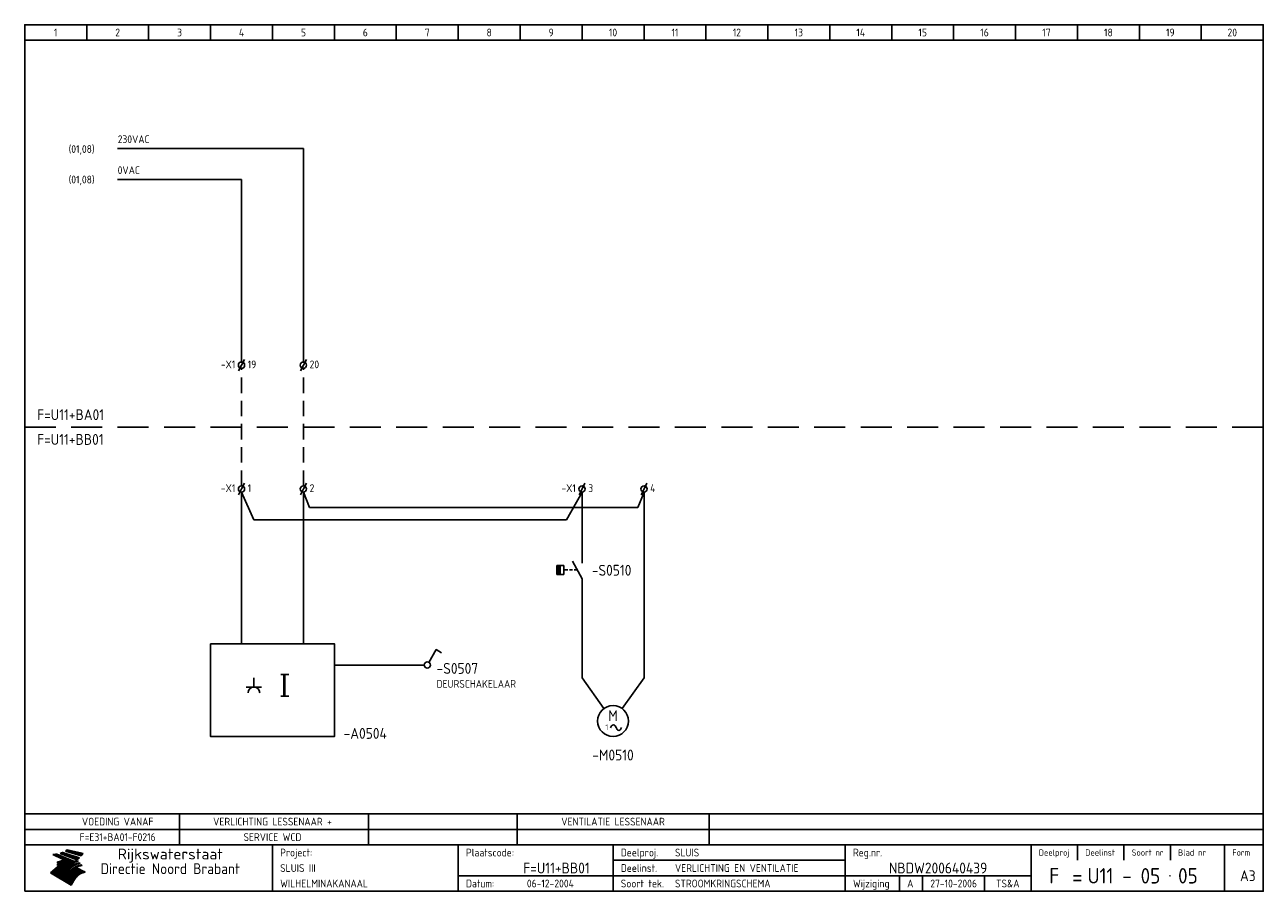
# Model space of a CAD drawing. Extents: x 10 to 410, y 10 to 290.
import ezdxf
from ezdxf.enums import TextEntityAlignment as Align

# ---------------------------------------------------------------- set-up
doc = ezdxf.new("R2010")
doc.units = 0
doc.header["$LTSCALE"] = 10
doc.header["$MEASUREMENT"] = 0
doc.linetypes.add('DASHED', pattern=[0.75, 0.5, -0.25])
doc.layers.get('0').update_dxf_attribs({"linetype": 'CONTINUOUS'})
for name, color, linetype in [('0-25', 7, 'CONTINUOUS'), ('0-35', 2, 'CONTINUOUS'), ('0-50', 3, 'CONTINUOUS'), ('B-25', 7, 'CONTINUOUS'), ('B-35', 2, 'CONTINUOUS'), ('S-25', 7, 'CONTINUOUS')]:
    doc.layers.add(name, color=color, linetype=linetype)
doc.styles.add('ISO', font='iso.shx')
doc.styles.get("Standard").update_dxf_attribs({"font": 'iso.shx'})

# ---------------------------------------------------------------- blocks, each defined once
blk = doc.blocks.new('0033')
at = {"layer": 'S-25'}
for p in [(-0.94, -1.88), (0.94, 1.88)]:
    blk.add_line(p, (0, 0), dxfattribs=at)
blk.add_circle((0, 0), 1, dxfattribs=at)
at = {"layer": 'B-25'}
blk.add_attdef('KT', text='', height=2.5, dxfattribs=at).set_placement((-2, -1), align=Align.RIGHT)
blk.add_attdef('KN1', (2, -1.01), '', height=2.5, dxfattribs=at)
blk = doc.blocks.new('A$C57B5337A')
at = {"layer": 'S-25'}
for p, q in [((6.88, 15), (6.88, 10)), ((6.88, 5), (3.76, 10.63)), ((6.88, 5), (6.88, 0))]:
    blk.add_line(p, q, dxfattribs=at)
at = {"layer": 'B-25'}
for tag, p in [('KN1', (4.45, 12.27)), ('KN2', (4.45, 0.99))]:
    blk.add_attdef(tag, text='', height=2.5, dxfattribs=at).set_placement(p, align=Align.RIGHT)
blk.add_attdef('OM1', (10.88, 1.99), '', height=2.5, dxfattribs=at)
at = {"layer": 'B-35'}
blk.add_attdef('KT', (11.02, 6.01), '', height=3.5, dxfattribs=at)
blk = doc.blocks.new('KADERA3')
at = {"layer": '0-25'}
for p, q in [((30, 285), (30, 290)), ((50, 285), (50, 290)), ((70, 285), (70, 290)), ((90, 285), (90, 290)), ((110, 285), (110, 290)), ((130, 285), (130, 290)), ((150, 285), (150, 290)), ((170, 285), (170, 290)), ((190, 285), (190, 290)), ((210, 285), (210, 290)), ((230, 285), (230, 290)), ((250, 285), (250, 290)), ((270, 285), (270, 290)), ((290, 285), (290, 290)), ((310, 285), (310, 290)), ((330, 285), (330, 290)), ((350, 285), (350, 290)), ((370, 285), (370, 290)), ((390, 285), (390, 290)), ((10, 285), (410, 285)), ((410, 35), (10, 35)), ((410, 30), (10, 30)), ((350, 25), (350, 20)), ((365, 25), (365, 20)), ((380, 25), (380, 20)), ((200, 20), (275, 20)), ((150, 15), (335, 15)), ((292.5, 15), (292.5, 10)), ((300, 15), (300, 10)), ((320, 15), (320, 10))]:
    blk.add_line(p, q, dxfattribs=at)
at = {"layer": '0-25', "color": 7}
for p, q in [((19.1, 21.89), (25.12, 19)), ((19.1, 21.89), (25.12, 19)), ((19.17, 21.86), (20.7, 21.86)), ((19.29, 21.8), (20.83, 21.8)), ((19.4, 21.75), (20.96, 21.75)), ((19.52, 21.69), (21.09, 21.69)), ((19.64, 21.63), (21.22, 21.63)), ((19.74, 21.92), (20.56, 21.92)), ((19.75, 21.58), (21.36, 21.58)), ((19.87, 21.52), (21.49, 21.52)), ((19.99, 21.47), (21.62, 21.47)), ((20.11, 21.41), (21.75, 21.41)), ((20.22, 21.35), (21.88, 21.35)), ((20.25, 21.97), (20.43, 21.97)), ((20.34, 21.3), (22.02, 21.3)), ((20.38, 21.99), (26.02, 19.59)), ((20.38, 21.99), (26.02, 19.59)), ((20.46, 21.24), (22.15, 21.24)), ((20.57, 21.18), (22.28, 21.18)), ((20.69, 21.13), (22.41, 21.13)), ((20.81, 21.07), (22.55, 21.07)), ((20.92, 21.02), (22.68, 21.02)), ((21.04, 20.96), (22.81, 20.96)), ((21.16, 20.9), (22.94, 20.9)), ((21.27, 20.85), (23.07, 20.85)), ((21.39, 20.79), (23.21, 20.79)), ((21.47, 22.25), (26.83, 20.19)), ((21.47, 22.25), (26.83, 20.19)), ((21.49, 22.25), (23.07, 22.25)), ((21.51, 20.73), (23.34, 20.73)), ((21.6, 22.2), (23.25, 22.2)), ((21.63, 20.68), (23.47, 20.68)), ((21.65, 22.31), (22.89, 22.31)), ((21.74, 20.62), (23.6, 20.62)), ((21.75, 22.14), (23.42, 22.14)), ((21.8, 22.37), (22.71, 22.37)), ((21.86, 20.57), (23.73, 20.57)), ((21.9, 22.08), (23.6, 22.08)), ((21.94, 22.42), (22.53, 22.42)), ((21.98, 20.51), (23.87, 20.51)), ((22.04, 22.03), (23.78, 22.03)), ((22.06, 22.48), (22.36, 22.48)), ((22.09, 20.45), (24, 20.45)), ((22.18, 22.53), (27.65, 20.8)), ((22.18, 22.53), (27.65, 20.8)), ((22.19, 21.97), (23.96, 21.97)), ((22.21, 20.4), (24.13, 20.4)), ((22.33, 20.34), (24.26, 20.34)), ((22.34, 21.92), (24.13, 21.92)), ((22.37, 20), (23.08, 20)), ((22.44, 20.28), (24.4, 20.28)), ((22.48, 21.86), (24.31, 21.86)), ((22.49, 20.06), (23.04, 20.06)), ((22.56, 20.23), (24.53, 20.23)), ((22.61, 20.12), (22.93, 20.12)), ((22.63, 21.8), (24.49, 21.8)), ((22.68, 20.17), (24.66, 20.17)), ((22.71, 20.17), (22.82, 20.17)), ((23.11, 20.02), (22.77, 20.2)), ((23.11, 20.02), (22.77, 20.2)), ((22.78, 21.75), (24.67, 21.75)), ((22.79, 20.12), (24.79, 20.12)), ((22.91, 20.06), (24.92, 20.06)), ((22.92, 21.69), (24.85, 21.69)), ((23.03, 20), (25.06, 20)), ((23.07, 21.63), (25.02, 21.63)), ((23.14, 22.99), (28.22, 21.46)), ((23.14, 22.99), (28.22, 21.46)), ((23.15, 22.98), (25.33, 22.98)), ((23.22, 21.58), (25.2, 21.58)), ((23.23, 23.04), (25.09, 23.04)), ((23.32, 23.1), (24.84, 23.1)), ((23.34, 22.93), (25.57, 22.93)), ((23.36, 21.52), (25.38, 21.52)), ((23.4, 23.15), (24.6, 23.15)), ((23.49, 23.21), (24.36, 23.21)), ((23.51, 21.47), (25.56, 21.47)), ((23.52, 22.87), (25.81, 22.87)), ((23.57, 23.27), (24.12, 23.27)), ((23.64, 23.32), (23.87, 23.32)), ((23.66, 21.41), (25.74, 21.41)), ((23.7, 23.36), (28.82, 22.17)), ((23.7, 23.36), (28.82, 22.17)), ((23.71, 22.82), (26.06, 22.82)), ((23.8, 21.35), (25.91, 21.35)), ((23.9, 22.76), (26.3, 22.76)), ((23.95, 21.3), (26.09, 21.3)), ((24.09, 22.7), (26.54, 22.7)), ((24.09, 21.24), (26.27, 21.24)), ((24.24, 21.18), (26.45, 21.18)), ((24.27, 22.65), (26.78, 22.65)), ((24.39, 21.13), (26.62, 21.13)), ((24.46, 22.59), (27.03, 22.59)), ((24.53, 21.07), (26.8, 21.07)), ((24.65, 22.53), (27.27, 22.53)), ((24.68, 21.02), (26.98, 21.02)), ((24.83, 20.96), (27.16, 20.96)), ((24.84, 22.48), (27.51, 22.48)), ((24.97, 20.9), (27.34, 20.9)), ((25.02, 22.42), (27.75, 22.42)), ((25.12, 20.85), (27.51, 20.85)), ((25.21, 22.37), (28, 22.37)), ((25.27, 20.79), (27.63, 20.79)), ((25.4, 22.31), (28.24, 22.31)), ((25.41, 20.73), (27.57, 20.73)), ((25.56, 20.68), (27.51, 20.68)), ((25.58, 22.25), (28.48, 22.25)), ((25.71, 20.62), (27.44, 20.62)), ((25.77, 22.2), (28.72, 22.2)), ((25.85, 20.57), (27.37, 20.57)), ((25.96, 22.14), (28.79, 22.14)), ((26, 20.51), (27.29, 20.51)), ((26.15, 22.08), (28.75, 22.08)), ((26.15, 20.45), (27.22, 20.45)), ((26.29, 20.4), (27.14, 20.4)), ((26.33, 22.03), (28.71, 22.03)), ((26.44, 20.34), (27.06, 20.34)), ((26.52, 21.97), (28.66, 21.97)), ((26.59, 20.28), (26.97, 20.28)), ((26.71, 21.92), (28.62, 21.92)), ((26.73, 20.23), (26.89, 20.23)), ((26.9, 21.86), (28.57, 21.86)), ((27.08, 21.8), (28.52, 21.8)), ((27.27, 21.75), (28.48, 21.75)), ((27.46, 21.69), (28.43, 21.69)), ((27.65, 21.63), (28.38, 21.63)), ((27.83, 21.58), (28.33, 21.58)), ((28.02, 21.52), (28.28, 21.52)), ((28.21, 21.47), (28.22, 21.47)), ((20.58, 17.88), (18.3, 16)), ((20.58, 17.88), (18.3, 16)), ((24.94, 11.97), (18.3, 16)), ((24.94, 11.97), (18.3, 16)), ((18.31, 16.01), (20.96, 16.01)), ((18.38, 16.07), (21.46, 16.07)), ((18.45, 16.12), (21.88, 16.12)), ((18.52, 16.18), (22.15, 16.18)), ((18.59, 16.23), (22.38, 16.23)), ((18.65, 16.29), (22.58, 16.29)), ((18.72, 16.35), (22.75, 16.35)), ((18.79, 16.4), (22.91, 16.4)), ((18.86, 16.46), (20.6, 16.46)), ((18.93, 16.52), (20.6, 16.52)), ((18.99, 16.57), (20.6, 16.57)), ((19.06, 16.63), (20.6, 16.63)), ((19.13, 16.68), (20.6, 16.68)), ((19.2, 16.74), (20.6, 16.74)), ((19.27, 16.8), (20.6, 16.8)), ((19.33, 16.85), (21.07, 16.85)), ((19.4, 16.91), (21.55, 16.91)), ((19.47, 16.97), (21.88, 16.97)), ((19.54, 17.02), (22.13, 17.02)), ((19.61, 17.08), (22.34, 17.08)), ((19.67, 17.13), (20.6, 17.13)), ((19.74, 17.19), (20.6, 17.19)), ((19.81, 17.25), (20.6, 17.25)), ((19.88, 17.3), (20.6, 17.3)), ((19.95, 17.36), (20.6, 17.36)), ((20.01, 17.42), (20.6, 17.42)), ((20.08, 17.47), (20.93, 17.47)), ((20.15, 17.53), (21.26, 17.53)), ((20.22, 17.58), (21.51, 17.58)), ((20.29, 17.64), (21.72, 17.64)), ((20.35, 17.7), (21.9, 17.7)), ((20.42, 17.75), (22.07, 17.75)), ((20.49, 17.81), (22.22, 17.81)), ((20.56, 17.87), (22.36, 17.87)), ((20.6, 19.11), (20.58, 19.51)), ((20.6, 19.11), (20.58, 19.51)), ((20.58, 19.5), (22.09, 19.5)), ((20.58, 19.44), (21.95, 19.44)), ((20.59, 19.38), (21.79, 19.38)), ((20.59, 19.33), (21.62, 19.33)), ((20.59, 19.27), (21.42, 19.27)), ((20.6, 19.22), (21.2, 19.22)), ((20.6, 19.16), (20.93, 19.16)), ((20.6, 19.11), (20.69, 19.12)), ((20.6, 19.11), (20.69, 19.12)), ((20.6, 18.79), (20.77, 18.81)), ((20.6, 18.79), (20.77, 18.81)), ((20.6, 18.29), (20.6, 18.79)), ((20.6, 18.29), (20.6, 18.79)), ((20.6, 18.77), (22.46, 18.77)), ((20.6, 18.71), (22.33, 18.71)), ((20.6, 18.65), (22.19, 18.65)), ((20.6, 18.6), (22.04, 18.6)), ((20.6, 18.54), (21.87, 18.54)), ((20.6, 18.48), (21.68, 18.48)), ((20.6, 18.43), (21.46, 18.43)), ((20.6, 18.37), (21.21, 18.37)), ((20.6, 18.32), (20.87, 18.32)), ((20.6, 18.29), (20.88, 18.32)), ((20.6, 18.29), (20.88, 18.32)), ((20.6, 17.88), (20.86, 17.91)), ((20.6, 17.88), (20.86, 17.91)), ((20.6, 17.43), (20.97, 17.48)), ((20.6, 17.43), (20.97, 17.48)), ((20.6, 17.43), (20.6, 17.09)), ((20.6, 17.43), (20.6, 17.09)), ((20.6, 17.09), (21.26, 17.16)), ((20.6, 17.09), (21.26, 17.16)), ((20.6, 16.8), (21.37, 16.89)), ((20.6, 16.8), (21.37, 16.89)), ((20.6, 16.8), (20.6, 16.45)), ((20.6, 16.8), (20.6, 16.45)), ((20.6, 16.45), (21.56, 16.56)), ((20.6, 16.45), (21.56, 16.56)), ((20.6, 15.97), (21.67, 16.09)), ((20.6, 15.97), (21.67, 16.09)), ((20.7, 16.46), (23.06, 16.46)), ((20.9, 19.55), (22.23, 19.55)), ((20.9, 18.82), (22.59, 18.82)), ((20.98, 17.92), (22.5, 17.92)), ((21.02, 17.13), (22.53, 17.13)), ((21.19, 19.61), (22.35, 19.61)), ((21.2, 16.52), (23.2, 16.52)), ((21.32, 18.88), (22.71, 18.88)), ((21.32, 17.98), (22.62, 17.98)), ((21.42, 19.67), (22.47, 19.67)), ((21.47, 17.19), (22.7, 17.19)), ((21.59, 18.03), (22.74, 18.03)), ((21.61, 18.93), (22.82, 18.93)), ((21.62, 19.72), (22.59, 19.72)), ((21.72, 16.57), (23.32, 16.57)), ((21.77, 17.25), (22.85, 17.25)), ((21.8, 19.78), (22.69, 19.78)), ((21.8, 18.09), (22.85, 18.09)), ((21.84, 18.99), (22.92, 18.99)), ((21.96, 19.83), (22.79, 19.83)), ((21.99, 18.15), (22.95, 18.15)), ((22.01, 17.3), (22.99, 17.3)), ((22.03, 19.05), (23.03, 19.05)), ((22.1, 16.63), (23.44, 16.63)), ((22.11, 19.89), (22.89, 19.89)), ((22.16, 18.2), (23.05, 18.2)), ((22.21, 19.1), (23.12, 19.1)), ((22.21, 17.36), (23.12, 17.36)), ((22.24, 19.95), (22.99, 19.95)), ((22.31, 18.26), (23.15, 18.26)), ((22.36, 19.16), (23.22, 19.16)), ((22.38, 16.68), (23.56, 16.68)), ((22.39, 17.42), (23.24, 17.42)), ((22.45, 18.32), (23.24, 18.32)), ((22.51, 19.22), (23.3, 19.22)), ((22.56, 17.47), (23.36, 17.47)), ((22.59, 18.37), (23.33, 18.37)), ((22.6, 16.74), (23.66, 16.74)), ((22.64, 19.27), (23.39, 19.27)), ((22.71, 18.43), (23.42, 18.43)), ((22.71, 17.53), (23.47, 17.53)), ((22.77, 19.33), (23.47, 19.33)), ((22.79, 16.8), (23.77, 16.8)), ((22.83, 18.48), (23.5, 18.48)), ((22.84, 17.58), (23.57, 17.58)), ((22.89, 19.38), (23.55, 19.38)), ((22.94, 18.54), (23.58, 18.54)), ((22.96, 16.85), (23.86, 16.85)), ((22.97, 17.64), (23.67, 17.64)), ((23, 19.44), (23.63, 19.44)), ((23.04, 18.6), (23.66, 18.6)), ((23.1, 19.5), (23.72, 19.5)), ((23.1, 17.7), (23.77, 17.7)), ((23.12, 16.91), (23.96, 16.91)), ((23.14, 18.65), (23.74, 18.65)), ((23.15, 19.95), (25.19, 19.95)), ((23.21, 19.55), (23.8, 19.55)), ((23.21, 17.75), (23.86, 17.75)), ((23.21, 16.01), (28.9, 16.01)), ((23.24, 18.71), (23.82, 18.71)), ((23.26, 19.89), (25.32, 19.89)), ((23.26, 16.97), (24.05, 16.97)), ((23.3, 19.61), (23.88, 19.61)), ((23.32, 17.81), (23.95, 17.81)), ((23.33, 18.77), (23.91, 18.77)), ((23.37, 16.07), (29.08, 16.07)), ((23.38, 19.83), (25.45, 19.83)), ((23.39, 19.67), (23.81, 19.67)), ((23.39, 17.02), (24.14, 17.02)), ((23.42, 18.82), (23.99, 18.82)), ((23.42, 17.87), (24.03, 17.87)), ((23.45, 19.7), (23.58, 19.79)), ((23.45, 19.7), (23.58, 19.79)), ((23.48, 19.72), (23.7, 19.72)), ((23.5, 19.78), (25.58, 19.78)), ((23.51, 18.88), (24.07, 18.88)), ((23.51, 16.12), (29.27, 16.12)), ((23.52, 17.92), (24.11, 17.92)), ((23.52, 17.08), (24.22, 17.08)), ((23.54, 18.9), (24.3, 19.42)), ((23.54, 18.9), (24.3, 19.42)), ((23.56, 19.78), (23.59, 19.78)), ((23.56, 19.39), (23.9, 19.62)), ((23.56, 19.39), (23.9, 19.62)), ((23.58, 19.79), (23.9, 19.62)), ((23.58, 19.79), (23.9, 19.62)), ((23.59, 18.93), (24.15, 18.93)), ((23.61, 19.72), (25.72, 19.72)), ((23.62, 17.98), (24.2, 17.98)), ((23.63, 17.13), (24.3, 17.13)), ((23.65, 18.59), (24.62, 19.25)), ((23.65, 18.59), (24.62, 19.25)), ((29.41, 16.17), (23.65, 16.17)), ((23.67, 18.99), (24.23, 18.99)), ((23.71, 18.03), (24.28, 18.03)), ((23.73, 19.67), (25.85, 19.67)), ((23.75, 19.05), (24.32, 19.05)), ((23.75, 17.19), (24.38, 17.19)), ((23.77, 16.23), (29.47, 16.23)), ((23.79, 18.09), (24.36, 18.09)), ((23.83, 19.1), (24.4, 19.1)), ((23.85, 19.61), (25.98, 19.61)), ((23.85, 17.25), (24.46, 17.25)), ((23.88, 18.15), (24.44, 18.15)), ((23.89, 16.29), (29.36, 16.29)), ((23.92, 19.16), (24.48, 19.16)), ((23.94, 18.19), (25.23, 19.07)), ((23.94, 18.19), (25.23, 19.07)), ((23.95, 17.3), (24.55, 17.3)), ((23.96, 19.55), (25.96, 19.55)), ((23.96, 18.2), (24.53, 18.2)), ((24, 19.22), (24.56, 19.22)), ((24, 16.35), (29.24, 16.35)), ((24.04, 18.26), (24.61, 18.26)), ((24.05, 17.36), (24.63, 17.36)), ((24.06, 17.88), (25.34, 18.76)), ((24.06, 17.88), (25.34, 18.76)), ((24.08, 19.5), (25.88, 19.5)), ((24.08, 19.27), (24.58, 19.27)), ((24.11, 16.4), (29.13, 16.4)), ((24.13, 18.32), (24.69, 18.32)), ((24.14, 17.42), (24.71, 17.42)), ((24.16, 19.33), (24.47, 19.33)), ((24.2, 19.44), (25.79, 19.44)), ((24.21, 18.37), (24.77, 18.37)), ((24.21, 16.46), (29.02, 16.46)), ((24.23, 17.47), (24.79, 17.47)), ((24.24, 17.48), (25.52, 18.36)), ((24.24, 17.48), (25.52, 18.36)), ((24.25, 19.38), (24.36, 19.38)), ((24.29, 18.43), (24.85, 18.43)), ((24.3, 19.42), (24.62, 19.25)), ((24.3, 19.42), (24.62, 19.25)), ((24.31, 19.38), (25.71, 19.38)), ((24.31, 17.53), (24.87, 17.53)), ((24.31, 16.52), (28.91, 16.52)), ((24.35, 17.17), (25.64, 18.05)), ((24.35, 17.17), (25.64, 18.05)), ((24.37, 18.48), (24.94, 18.48)), ((24.39, 17.58), (24.96, 17.58)), ((24.4, 16.57), (28.79, 16.57)), ((24.43, 19.33), (25.62, 19.33)), ((24.45, 18.54), (25.02, 18.54)), ((24.47, 17.64), (25.04, 17.64)), ((24.49, 16.63), (28.68, 16.63)), ((24.54, 18.6), (25.1, 18.6)), ((24.55, 19.27), (25.54, 19.27)), ((24.56, 17.7), (25.12, 17.7)), ((24.57, 16.68), (28.57, 16.68)), ((24.62, 18.65), (25.18, 18.65)), ((24.63, 16.72), (25.91, 17.6)), ((24.63, 16.72), (25.91, 17.6)), ((24.64, 17.75), (25.2, 17.75)), ((24.66, 16.74), (28.45, 16.74)), ((24.67, 19.22), (25.45, 19.22)), ((24.7, 18.71), (25.27, 18.71)), ((24.72, 17.81), (25.29, 17.81)), ((24.74, 16.8), (28.34, 16.8)), ((24.78, 19.16), (25.37, 19.16)), ((24.78, 18.77), (25.34, 18.77)), ((24.8, 17.87), (25.37, 17.87)), ((24.82, 16.85), (28.23, 16.85)), ((24.87, 18.82), (25.4, 18.82)), ((24.89, 17.92), (25.45, 17.92)), ((24.9, 19.1), (25.28, 19.1)), ((24.9, 16.91), (28.11, 16.91)), ((24.95, 18.88), (25.45, 18.88)), ((24.97, 17.98), (25.53, 17.98)), ((24.99, 16.97), (28, 16.97)), ((25.02, 19.05), (25.2, 19.05)), ((25.03, 18.93), (25.51, 18.93)), ((25.05, 18.03), (25.61, 18.03)), ((25.07, 17.02), (27.89, 17.02)), ((25.11, 18.99), (25.57, 18.99)), ((26.02, 19.59), (25.12, 19)), ((26.02, 19.59), (25.12, 19)), ((25.13, 18.09), (25.68, 18.09)), ((25.15, 17.08), (27.77, 17.08)), ((25.19, 19.05), (25.63, 19.05)), ((25.21, 18.15), (25.75, 18.15)), ((25.23, 17.13), (27.66, 17.13)), ((25.26, 19.1), (25.7, 19.1)), ((25.3, 18.2), (25.82, 18.2)), ((25.31, 17.19), (27.55, 17.19)), ((25.33, 19.16), (25.77, 19.16)), ((25.38, 18.26), (25.89, 18.26)), ((25.39, 19.22), (25.85, 19.22)), ((25.4, 17.25), (27.43, 17.25)), ((25.46, 18.32), (25.97, 18.32)), ((25.47, 19.27), (25.93, 19.27)), ((25.48, 17.3), (27.32, 17.3)), ((25.54, 19.33), (26.03, 19.33)), ((25.54, 18.37), (26.06, 18.37)), ((25.56, 17.36), (27.21, 17.36)), ((25.62, 18.43), (26.14, 18.43)), ((25.63, 19.38), (26.13, 19.38)), ((25.64, 17.42), (27.1, 17.42)), ((25.7, 18.48), (26.24, 18.48)), ((25.72, 19.44), (26.24, 19.44)), ((25.73, 17.47), (26.98, 17.47)), ((25.79, 18.54), (26.34, 18.54)), ((25.81, 17.53), (26.87, 17.53)), ((25.82, 19.5), (26.36, 19.5)), ((25.89, 18.6), (26.46, 18.6)), ((25.89, 17.58), (26.76, 17.58)), ((25.93, 19.55), (26.53, 19.55)), ((25.96, 17.64), (26.64, 17.64)), ((25.99, 18.65), (26.58, 18.65)), ((26.04, 17.7), (26.59, 17.7)), ((26.06, 19.61), (26.85, 19.61)), ((26.1, 18.71), (26.72, 18.71)), ((26.12, 17.75), (26.67, 17.75)), ((26.2, 17.81), (26.76, 17.81)), ((26.21, 19.67), (27.23, 19.67)), ((26.23, 18.77), (26.89, 18.77)), ((26.29, 17.87), (26.86, 17.87)), ((26.37, 18.82), (27.09, 18.82)), ((26.39, 17.92), (26.97, 17.92)), ((26.44, 19.72), (27.18, 19.72)), ((26.49, 17.98), (27.09, 17.98)), ((26.53, 18.88), (27.34, 18.88)), ((26.56, 17.68), (29.54, 16.2)), ((26.56, 17.68), (29.54, 16.2)), ((26.6, 18.03), (27.22, 18.03)), ((26.72, 18.09), (27.38, 18.09)), ((26.73, 18.93), (27.66, 18.93)), ((26.85, 18.15), (27.56, 18.15)), ((26.99, 18.99), (27.9, 18.99)), ((27, 18.2), (27.8, 18.2)), ((27.13, 19.78), (27.25, 19.64)), ((27.13, 19.78), (27.25, 19.64)), ((27.18, 18.26), (28.13, 18.26)), ((27.26, 19.05), (27.84, 19.05)), ((27.39, 18.32), (28.47, 18.32)), ((27.7, 18.37), (28.49, 18.37)), ((27.78, 19.1), (27.93, 18.96)), ((27.78, 19.1), (27.93, 18.96)), ((28, 18.43), (28.44, 18.43)), ((28.29, 15.83), (29.54, 16.2)), ((28.29, 15.83), (29.54, 16.2)), ((28.39, 18.48), (28.54, 18.32)), ((28.39, 18.48), (28.54, 18.32)), ((29.54, 16.2), (29.45, 16.17)), ((29.54, 16.2), (29.45, 16.17)), ((29.46, 16.18), (29.47, 16.18)), ((18.38, 15.95), (20.6, 15.95)), ((18.47, 15.9), (20.6, 15.9)), ((18.57, 15.84), (20.6, 15.84)), ((18.66, 15.78), (20.6, 15.78)), ((18.75, 15.73), (20.6, 15.73)), ((18.85, 15.67), (20.6, 15.67)), ((18.94, 15.62), (20.6, 15.62)), ((19.03, 15.56), (27.83, 15.56)), ((19.12, 15.5), (27.75, 15.5)), ((19.22, 15.45), (27.66, 15.45)), ((19.31, 15.39), (27.58, 15.39)), ((19.4, 15.33), (27.5, 15.33)), ((19.49, 15.28), (27.43, 15.28)), ((19.59, 15.22), (27.36, 15.22)), ((19.68, 15.17), (27.29, 15.17)), ((19.77, 15.11), (27.22, 15.11)), ((19.86, 15.05), (27.15, 15.05)), ((19.96, 15), (27.09, 15)), ((20.05, 14.94), (27.02, 14.94)), ((20.14, 14.88), (26.96, 14.88)), ((20.24, 14.83), (26.9, 14.83)), ((20.33, 14.77), (26.84, 14.77)), ((20.42, 14.72), (26.79, 14.72)), ((20.51, 14.66), (26.73, 14.66)), ((20.6, 15.97), (20.6, 15.58)), ((20.6, 15.97), (20.6, 15.58)), ((20.6, 15.58), (21.95, 15.73)), ((20.6, 15.58), (21.95, 15.73)), ((20.61, 14.6), (26.68, 14.6)), ((20.7, 14.55), (26.62, 14.55)), ((20.79, 14.49), (26.57, 14.49)), ((20.88, 14.43), (26.52, 14.43)), ((20.94, 15.62), (27.92, 15.62)), ((20.98, 14.38), (26.47, 14.38)), ((21.07, 14.32), (26.42, 14.32)), ((21.16, 14.27), (26.38, 14.27)), ((21.25, 14.21), (26.33, 14.21)), ((21.35, 14.15), (26.29, 14.15)), ((21.44, 14.1), (26.24, 14.1)), ((21.45, 15.67), (28.01, 15.67)), ((21.53, 14.04), (26.2, 14.04)), ((21.63, 13.98), (26.16, 13.98)), ((21.72, 13.93), (26.12, 13.93)), ((21.81, 13.87), (26.08, 13.87)), ((21.9, 13.82), (26.04, 13.82)), ((21.96, 15.73), (28.11, 15.73)), ((22, 13.76), (26, 13.76)), ((22.09, 13.7), (25.96, 13.7)), ((22.18, 13.65), (25.93, 13.65)), ((22.27, 13.59), (25.89, 13.59)), ((22.34, 15.78), (28.21, 15.78)), ((22.37, 13.53), (25.86, 13.53)), ((22.46, 13.48), (25.82, 13.48)), ((22.55, 13.42), (25.79, 13.42)), ((22.62, 15.84), (28.33, 15.84)), ((22.65, 13.37), (25.76, 13.37)), ((22.74, 13.31), (25.73, 13.31)), ((22.83, 13.25), (25.69, 13.25)), ((22.84, 15.9), (28.52, 15.9)), ((22.92, 13.2), (25.66, 13.2)), ((23.02, 13.14), (25.63, 13.14)), ((23.04, 15.95), (28.71, 15.95)), ((23.11, 13.08), (25.59, 13.08)), ((23.2, 13.03), (25.56, 13.03)), ((23.29, 12.97), (25.53, 12.97)), ((23.39, 12.92), (25.5, 12.92)), ((23.48, 12.86), (25.46, 12.86)), ((23.57, 12.8), (25.43, 12.8)), ((23.66, 12.75), (25.4, 12.75)), ((23.76, 12.69), (25.36, 12.69)), ((23.85, 12.63), (25.33, 12.63)), ((23.94, 12.58), (25.3, 12.58)), ((24.04, 12.52), (25.26, 12.52)), ((24.13, 12.47), (25.23, 12.47)), ((24.22, 12.41), (25.2, 12.41)), ((24.31, 12.35), (25.17, 12.35)), ((24.41, 12.3), (25.13, 12.3)), ((24.5, 12.24), (25.1, 12.24)), ((24.59, 12.18), (25.07, 12.18)), ((24.68, 12.13), (25.03, 12.13)), ((24.78, 12.07), (25, 12.07)), ((24.87, 12.02), (24.97, 12.02)), ((24.94, 11.97), (25.81, 13.45)), ((24.94, 11.97), (25.81, 13.45))]:
    blk.add_line(p, q, dxfattribs=at)
for centre, radius, start, end in [((19.15, 29.7), 7.8, 269.6055, 279.0886), ((19.15, 29.7), 7.8, 269.6055, 279.0886), ((19.93, 25.38), 5.91, 276.3402, 298.7463), ((19.93, 25.38), 5.91, 276.3402, 298.7463), ((19.84, 25.09), 6.03, 278.129, 302.868), ((19.84, 25.09), 6.03, 278.129, 302.868), ((19.84, 27.26), 5.27, 288.0217, 296.3084), ((19.84, 27.26), 5.27, 288.0217, 296.3084), ((20.49, 27.56), 5.28, 300.0654, 307.393), ((20.49, 27.56), 5.28, 300.0654, 307.393), ((24.11, 24.7), 5.26, 301.1147, 312.2814), ((24.11, 24.7), 5.26, 301.1147, 312.2814), ((21.95, 27.32), 8.59, 316.9248, 323.1399), ((21.95, 27.32), 8.59, 316.9248, 323.1399), ((20.21, 23.78), 5.91, 273.6149, 304.3803), ((20.21, 23.78), 5.91, 273.6149, 304.3803), ((20.35, 24.56), 5.76, 274.164, 302.5474), ((20.35, 24.56), 5.76, 274.164, 302.5474), ((20.05, 24.28), 6.02, 277.9472, 305.7139), ((20.05, 24.28), 6.02, 277.9472, 305.7139), ((20.04, 23.49), 6.09, 278.8115, 306.4242), ((20.04, 23.49), 6.09, 278.8115, 306.4242), ((20.53, 23.07), 5.96, 277.0519, 304.973), ((20.53, 23.07), 5.96, 277.0519, 304.973), ((20.72, 22.76), 5.91, 276.3402, 304.3803), ((20.72, 22.76), 5.91, 276.3402, 304.3803), ((21.06, 22.34), 5.81, 274.9043, 303.1745), ((21.06, 22.34), 5.81, 274.9043, 303.1745), ((20.82, 22.06), 6.04, 278.1111, 305.8489), ((20.82, 22.06), 6.04, 278.1111, 305.8489), ((21.3, 21.6), 5.91, 276.3402, 304.3803), ((21.3, 21.6), 5.91, 276.3402, 304.3803), ((27.05, 17.17), 2.63, 107.4286, 133.7799), ((27.05, 17.17), 2.63, 107.4286, 133.7799), ((27.45, 16.91), 2.81, 110.4143, 138.7411), ((27.45, 16.91), 2.81, 110.4143, 138.7411), ((27.57, 15.64), 3.4, 98.1566, 126.9045), ((27.57, 15.64), 3.4, 98.1566, 126.9045), ((27.91, 15.54), 3.39, 100.5835, 132.088), ((27.91, 15.54), 3.39, 100.5835, 132.088), ((28.21, 14.74), 3.67, 95.7581, 128.7216), ((28.21, 14.74), 3.67, 95.7581, 128.7216), ((27.01, 16.84), 2.93, 87.7348, 104.8316), ((27.01, 16.84), 2.93, 87.7348, 104.8316), ((27.37, 15.71), 3.93, 91.7838, 103.2817), ((27.37, 15.71), 3.93, 91.7838, 103.2817), ((28.4, 15.05), 3.21, 96.3886, 125.0052), ((28.4, 15.05), 3.21, 96.3886, 125.0052), ((27.82, 16.31), 2.8, 90.634, 105.1984), ((27.82, 16.31), 2.8, 90.634, 105.1984), ((28.19, 15.04), 3.93, 93.8342, 103.2817), ((28.19, 15.04), 3.93, 93.8342, 103.2817), ((28.58, 15.69), 2.8, 93.8141, 105.1984), ((28.58, 15.69), 2.8, 93.8141, 105.1984), ((28.95, 14.41), 3.93, 96.0135, 103.2817), ((28.95, 14.41), 3.93, 96.0135, 103.2817), ((31.24, 10.26), 6.3, 117.9568, 149.6251), ((31.24, 10.26), 6.3, 117.9568, 149.6251)]:
    blk.add_arc(centre, radius, start, end, dxfattribs=at)
at = {"layer": '0-35'}
for p, q in [((90, 25), (90, 10)), ((150, 25), (150, 10)), ((200, 25), (200, 10)), ((275, 25), (275, 10)), ((335, 25), (335, 10)), ((397.5, 25), (397.5, 10))]:
    blk.add_line(p, q, dxfattribs=at)
at = {"layer": '0-50'}
for p, q in [((10, 25), (410, 25)), ((348.75, 15), (351.25, 15)), ((348.75, 13.5), (351.25, 13.5))]:
    blk.add_line(p, q, dxfattribs=at)
blk.add_lwpolyline([(10, 10), (410, 10), (410, 290), (10, 290)], close=True, dxfattribs=at)
at = {"layer": '0-50', "const_width": 0.25}
blk.add_lwpolyline([(379.75, 15, 1), (380, 15, 1)], format="xyb", close=True, dxfattribs=at)
at = {"layer": '0-25', "style": 'ISO'}
for s, height, p in [('Project:', 2.5, (92.5, 22.5)), ('Plaatscode:', 2.5, (152.5, 22.5)), ('Deelproj.', 2.5, (202.5, 22.5)), ('Reg.nr.', 2.5, (277.5, 22.5)), ('Deelproj', 2, (337.5, 22.5)), ('Deelinst', 2, (352.5, 22.5)), ('Soort nr', 2, (367.5, 22.5)), ('Blad nr', 2, (382.5, 22.5)), ('Form', 2, (400, 22.5)), ('Deelinst.', 2.5, (202.5, 17.5)), ('Datum:', 2.5, (152.5, 12.5)), ('Soort tek.', 2.5, (202.5, 12.5)), ('Wijziging', 2.5, (277.5, 12.5))]:
    blk.add_text(s, height=height, dxfattribs=at).set_placement(p, align=Align.MIDDLE_LEFT)
for tag, p in [('STR1', (20, 287.5)), ('STR2', (40, 287.5)), ('STR3', (60, 287.5)), ('STR4', (80, 287.5)), ('STR5', (100, 287.5)), ('STR6', (120, 287.5)), ('STR7', (140, 287.5)), ('STR8', (160, 287.5)), ('STR9', (180, 287.5)), ('STR10', (200, 287.5)), ('STR11', (220, 287.5)), ('STR12', (240, 287.5)), ('STR13', (260, 287.5)), ('STR14', (280, 287.5)), ('STR15', (300, 287.5)), ('STR16', (320, 287.5)), ('STR17', (340, 287.5)), ('STR18', (360, 287.5)), ('STR19', (380, 287.5)), ('STR20', (400, 287.5)), ('W', (180, 12.5)), ('Z', (310, 12.5)), ('Y', (327.5, 12.5))]:
    blk.add_attdef(tag, text='', height=2.5, dxfattribs=at).set_placement(p, align=Align.MIDDLE)
for tag, p in [('N', (220, 22.5)), ('B', (92.5, 17.5)), ('P', (220, 17.5)), ('C', (92.5, 12.5)), ('U', (220, 12.5)), ('REV', (295, 12.5))]:
    blk.add_attdef(tag, text='', height=2.5, dxfattribs=at).set_placement(p, align=Align.MIDDLE_LEFT)
at = {"layer": '0-35', "style": 'ISO', "width": 1.00614}
blk.add_text('Rijkswaterstaat', height=3.5, dxfattribs=at).set_placement((40, 20.28), (74, 20.28), align=Align.FIT)
at = {"layer": '0-35', "color": 2, "style": 'ISO', "width": 0.948867}
blk.add_text('Directie Noord Brabant', height=3.5, dxfattribs=at).set_placement((34.5, 15.53), (79.5, 15.53), align=Align.FIT)
at = {"layer": '0-35', "style": 'ISO'}
for tag, p in [('X', (178.5, 17.5)), ('FORM', (402.5, 15))]:
    blk.add_attdef(tag, text='', height=3.5, dxfattribs=at).set_placement(p, align=Align.MIDDLE_LEFT)
blk.add_attdef('RNR', text='', height=3.5, dxfattribs=at).set_placement((305, 17.5), align=Align.MIDDLE)
at = {"layer": '0-50', "style": 'ISO'}
for tag, p in [('M', (342.5, 15)), ('O', (365, 15))]:
    blk.add_attdef(tag, text='', height=5, dxfattribs=at).set_placement(p, align=Align.MIDDLE)
blk.add_attdef('Q', text='', height=5, dxfattribs=at).set_placement((382.5, 15), align=Align.MIDDLE_LEFT)
blk = doc.blocks.new('060801')
at = {"layer": '0-25'}
for p, q in [((-0.78, -12.17), (-0.45, -11.59)), ((1, -12.14), (0.68, -11.59)), ((1, -12.14), (1.32, -12.69)), ((2.78, -12.11), (2.45, -12.69))]:
    blk.add_line(p, q, dxfattribs=at)
blk.add_circle((0, -10), 5, dxfattribs=at)
for centre, start, end in [((0.12, -11.91), 29.8344, 150.0578), ((1.88, -12.36), 209.8344, 330.0578)]:
    blk.add_arc(centre, 0.653, start, end, dxfattribs=at)
at = {"layer": '0-25', "style": 'ISO'}
blk.add_text('1', height=1.8, dxfattribs=at).set_placement((-2, -12), align=Align.MIDDLE)
for tag, p in [('U', (-6, -3)), ('V', (-1, -3)), ('W', (4, -3))]:
    blk.add_attdef(tag, text='', height=2.5, dxfattribs=at).set_placement(p, align=Align.RIGHT)
for tag, p in [('OM1', (-2, -24)), ('OM2', (-2, -28)), ('OM3', (-2, -32)), ('OM4', (-2, -36))]:
    blk.add_attdef(tag, p, '', height=2.5, dxfattribs=at)
at = {"layer": '0-35', "style": 'ISO'}
blk.add_text('M', height=3.5, dxfattribs=at).set_placement((0, -10), align=Align.CENTER)
blk.add_attdef('KT', (-2, -20), '', height=3.5, dxfattribs=at)

msp = doc.modelspace()

# ---------------------------------------------------------------- hatches: boundary and pattern name
at = {"layer": 'S-25'}
msp.add_hatch(color=256, dxfattribs=at).paths.add_polyline_path([(182.97, 115.31), (181.87, 115.31), (181.87, 112.31), (182.97, 112.31)])

# ---------------------------------------------------------------- linework, layer by layer
for p, q in [((197, 69), (190, 79)), ((203, 69), (210, 79))]:
    msp.add_line(p, q)
at = {"layer": '0-25'}
msp.add_line((81.5, 76), (86.5, 76), dxfattribs=at)
msp.add_arc((84, 74.12), 1.88, 0, 180, dxfattribs=at)
at = {"layer": 'S-25'}
for p, q in [((40, 250), (100, 250)), ((100, 181), (100, 250)), ((40, 240), (80, 240)), ((80, 240), (80, 181)), ((80, 90), (80, 139)), ((80, 139), (84, 130)), ((100, 90), (100, 139)), ((100, 139), (102, 134)), ((185, 130), (190, 139)), ((190, 139), (190, 121)), ((208, 134), (210, 139)), ((210, 139), (210, 79)), ((102, 134), (208, 134)), ((84, 130), (185, 130)), ((181.87, 115.31), (181.87, 112.31)), ((184.07, 115.31), (181.87, 115.31)), ((184.07, 112.31), (181.87, 112.31)), ((182.97, 112.31), (182.97, 115.31)), ((184.07, 112.31), (184.07, 115.31)), ((190, 106), (190, 79)), ((92.75, 80), (95.25, 80)), ((93.69, 73), (93.69, 80)), ((94, 73), (94, 80)), ((139, 83.1), (110, 83.1)), ((84, 76), (84, 79)), ((92.75, 73), (95.25, 73)), ((60, 35), (60, 25)), ((121, 35), (121, 25)), ((169, 35), (169, 25)), ((231, 35), (231, 25))]:
    msp.add_line(p, q, dxfattribs=at)
at = {"layer": 'S-25', "linetype": 'DASHED'}
for p, q in [((80, 141), (80, 179)), ((100, 141), (100, 179))]:
    msp.add_line(p, q, dxfattribs=at)
at = {"layer": 'S-25', "linetype": 'DASHED', "ltscale": 2}
msp.add_line((10, 160), (410, 160), dxfattribs=at)
at = {"layer": 'S-25', "linetype": 'DASHED', "ltscale": 0.2}
msp.add_line((188.44, 113.81), (184.07, 113.81), dxfattribs=at)
at = {"layer": 'S-25'}
msp.add_lwpolyline([(70, 90), (110, 90), (110, 60), (70, 60)], close=True, dxfattribs=at)
msp.add_lwpolyline([(140.5, 83.97), (142.88, 88.09), (144.61, 87.09)], dxfattribs=at)
msp.add_circle((140, 83.1), 1, dxfattribs=at)

# ---------------------------------------------------------------- block references
at = {"layer": '0-25'}
msp.add_blockref('060801', (200, 75), dxfattribs=at)
at = {"layer": 'S-25'}
ref = msp.add_blockref('KADERA3', (0, 0), dxfattribs=at)
ref.add_attrib('B', 'SLUIS III', dxfattribs={"layer": '0-25', "height": 2.5, "style": 'ISO'}).set_placement((92.5, 17.5), align=Align.MIDDLE_LEFT)
ref.add_attrib('C', 'WILHELMINAKANAAL', dxfattribs={"layer": '0-25', "height": 2.5, "style": 'ISO'}).set_placement((92.5, 12.5), align=Align.MIDDLE_LEFT)
ref.add_attrib('N', 'SLUIS', dxfattribs={"layer": '0-25', "height": 2.5, "style": 'ISO'}).set_placement((220, 22.5), align=Align.MIDDLE_LEFT)
ref.add_attrib('P', 'VERLICHTING EN VENTILATIE', dxfattribs={"layer": '0-25', "height": 2.5, "style": 'ISO'}).set_placement((220, 17.5), align=Align.MIDDLE_LEFT)
ref.add_attrib('U', 'STROOMKRINGSCHEMA', dxfattribs={"layer": '0-25', "height": 2.5, "style": 'ISO'}).set_placement((220, 12.5), align=Align.MIDDLE_LEFT)
ref.add_attrib('M', 'F', dxfattribs={"layer": '0-50', "height": 5, "style": 'ISO'}).set_placement((342.5, 15), align=Align.MIDDLE)
ref.add_attrib('O', 'U11 - 05', dxfattribs={"layer": '0-50', "height": 5, "style": 'ISO'}).set_placement((365, 15), align=Align.MIDDLE)
ref.add_attrib('Q', '05', dxfattribs={"layer": '0-50', "height": 5, "style": 'ISO'}).set_placement((382.5, 15), align=Align.MIDDLE_LEFT)
ref.add_attrib('X', 'F=U11+BB01', dxfattribs={"layer": '0-35', "height": 3.5, "style": 'ISO'}).set_placement((171, 17.5), align=Align.MIDDLE_LEFT)
ref.add_attrib('RNR', 'NBDW200640439', dxfattribs={"layer": '0-35', "height": 3.5, "style": 'ISO'}).set_placement((305, 17.5), align=Align.MIDDLE)
ref.add_attrib('W', '06-12-2004', dxfattribs={"layer": '0-25', "height": 2.5, "style": 'ISO'}).set_placement((179.75, 12.5), align=Align.MIDDLE)
ref.add_attrib('FORM', 'A3', dxfattribs={"layer": '0-35', "height": 3.5, "style": 'ISO'}).set_placement((402.5, 15), align=Align.MIDDLE_LEFT)
ref.add_attrib('REV', 'A', dxfattribs={"layer": '0-25', "height": 2.5, "style": 'ISO'}).set_placement((295, 12.5), align=Align.MIDDLE_LEFT)
ref.add_attrib('Z', '27-10-2006', dxfattribs={"layer": '0-25', "height": 2.5, "style": 'ISO'}).set_placement((310, 12.5), align=Align.MIDDLE)
ref.add_attrib('Y', 'TS&A', dxfattribs={"layer": '0-25', "height": 2.5, "style": 'ISO'}).set_placement((327.5, 12.5), align=Align.MIDDLE)
ref.add_attrib('STR1', '1', dxfattribs={"layer": '0-25', "height": 2.5, "style": 'ISO'}).set_placement((20, 287.5), align=Align.MIDDLE)
ref.add_attrib('STR2', '2', dxfattribs={"layer": '0-25', "height": 2.5, "style": 'ISO'}).set_placement((40, 287.5), align=Align.MIDDLE)
ref.add_attrib('STR3', '3', dxfattribs={"layer": '0-25', "height": 2.5, "style": 'ISO'}).set_placement((60, 287.5), align=Align.MIDDLE)
ref.add_attrib('STR4', '4', dxfattribs={"layer": '0-25', "height": 2.5, "style": 'ISO'}).set_placement((80, 287.5), align=Align.MIDDLE)
ref.add_attrib('STR5', '5', dxfattribs={"layer": '0-25', "height": 2.5, "style": 'ISO'}).set_placement((100, 287.5), align=Align.MIDDLE)
ref.add_attrib('STR6', '6', dxfattribs={"layer": '0-25', "height": 2.5, "style": 'ISO'}).set_placement((120, 287.5), align=Align.MIDDLE)
ref.add_attrib('STR7', '7', dxfattribs={"layer": '0-25', "height": 2.5, "style": 'ISO'}).set_placement((140, 287.5), align=Align.MIDDLE)
ref.add_attrib('STR8', '8', dxfattribs={"layer": '0-25', "height": 2.5, "style": 'ISO'}).set_placement((160, 287.5), align=Align.MIDDLE)
ref.add_attrib('STR9', '9', dxfattribs={"layer": '0-25', "height": 2.5, "style": 'ISO'}).set_placement((180, 287.5), align=Align.MIDDLE)
ref.add_attrib('STR10', '10', dxfattribs={"layer": '0-25', "height": 2.5, "style": 'ISO'}).set_placement((200, 287.5), align=Align.MIDDLE)
ref.add_attrib('STR11', '11', dxfattribs={"layer": '0-25', "height": 2.5, "style": 'ISO'}).set_placement((220, 287.5), align=Align.MIDDLE)
ref.add_attrib('STR12', '12', dxfattribs={"layer": '0-25', "height": 2.5, "style": 'ISO'}).set_placement((240, 287.5), align=Align.MIDDLE)
ref.add_attrib('STR13', '13', dxfattribs={"layer": '0-25', "height": 2.5, "style": 'ISO'}).set_placement((260, 287.5), align=Align.MIDDLE)
ref.add_attrib('STR14', '14', dxfattribs={"layer": '0-25', "height": 2.5, "style": 'ISO'}).set_placement((280, 287.5), align=Align.MIDDLE)
ref.add_attrib('STR15', '15', dxfattribs={"layer": '0-25', "height": 2.5, "style": 'ISO'}).set_placement((300, 287.5), align=Align.MIDDLE)
ref.add_attrib('STR16', '16', dxfattribs={"layer": '0-25', "height": 2.5, "style": 'ISO'}).set_placement((320, 287.5), align=Align.MIDDLE)
ref.add_attrib('STR17', '17', dxfattribs={"layer": '0-25', "height": 2.5, "style": 'ISO'}).set_placement((340, 287.5), align=Align.MIDDLE)
ref.add_attrib('STR18', '18', dxfattribs={"layer": '0-25', "height": 2.5, "style": 'ISO'}).set_placement((360, 287.5), align=Align.MIDDLE)
ref.add_attrib('STR19', '19', dxfattribs={"layer": '0-25', "height": 2.5, "style": 'ISO'}).set_placement((380, 287.5), align=Align.MIDDLE)
ref.add_attrib('STR20', '20', dxfattribs={"layer": '0-25', "height": 2.5, "style": 'ISO'}).set_placement((400, 287.5), align=Align.MIDDLE)
ref = msp.add_blockref('0033', (80, 180), dxfattribs=at)
ref.add_attrib('KN1', '19', (82, 179), dxfattribs={"layer": 'B-25', "height": 2.5})
ref.add_attrib('KT', '-X1', dxfattribs={"layer": 'B-25', "height": 2.5}).set_placement((78, 179), align=Align.RIGHT)
ref = msp.add_blockref('0033', (100, 180), dxfattribs=at)
ref.add_attrib('KN1', '20', (102, 179), dxfattribs={"layer": 'B-25', "height": 2.5})
ref = msp.add_blockref('0033', (80, 140), dxfattribs=at)
ref.add_attrib('KN1', '1', (82, 139), dxfattribs={"layer": 'B-25', "height": 2.5})
ref.add_attrib('KT', '-X1', dxfattribs={"layer": 'B-25', "height": 2.5}).set_placement((78, 139), align=Align.RIGHT)
ref = msp.add_blockref('0033', (100, 140), dxfattribs=at)
ref.add_attrib('KN1', '2', (102, 139), dxfattribs={"layer": 'B-25', "height": 2.5})
ref = msp.add_blockref('0033', (190, 140), dxfattribs=at)
ref.add_attrib('KN1', '3', (192, 139), dxfattribs={"layer": 'B-25', "height": 2.5})
ref.add_attrib('KT', '-X1', dxfattribs={"layer": 'B-25', "height": 2.5}).set_placement((188, 139), align=Align.RIGHT)
ref = msp.add_blockref('0033', (210, 140), dxfattribs=at)
ref.add_attrib('KN1', '4', (212, 139), dxfattribs={"layer": 'B-25', "height": 2.5})
ref = msp.add_blockref('A$C57B5337A', (183.12, 106), dxfattribs=at)
ref.add_attrib('KT', '-S0510', (193.14, 111.98), dxfattribs={"layer": 'B-35', "height": 3.5})

# ---------------------------------------------------------------- texts
at = {"layer": 'B-25'}
for s, p in [('230VAC', (40, 253)), ('(01,08)', (24.19, 249.84)), ('0VAC', (40, 243)), ('(01,08)', (24.19, 239.98)), ('DEURSCHAKELAAR', (143, 77))]:
    msp.add_text(s, height=2.5, dxfattribs=at).set_placement(p, align=Align.MIDDLE_LEFT)
for s, p in [('VOEDING VANAF', (40, 32.5)), ('VERLICHTING LESSENAAR +', (90, 32.5)), ('VENTILATIE LESSENAAR', (200, 32.5)), ('F=E31+BA01-F0216', (40, 27.5)), ('SERVICE WCD', (90, 27.5))]:
    msp.add_text(s, height=2.5, dxfattribs=at).set_placement(p, align=Align.MIDDLE_CENTER)
at = {"layer": 'B-35'}
for s, p in [('F=U11+BA01', (14, 164)), ('F=U11+BB01', (14, 156)), ('-S0507', (143, 82)), ('-A0504', (113, 61))]:
    msp.add_text(s, height=3.5, dxfattribs=at).set_placement(p, align=Align.MIDDLE_LEFT)
msp.add_text('-M0510', height=3.5, dxfattribs=at).set_placement((200, 54), align=Align.MIDDLE_CENTER)

doc.saveas('drawing.dxf')
